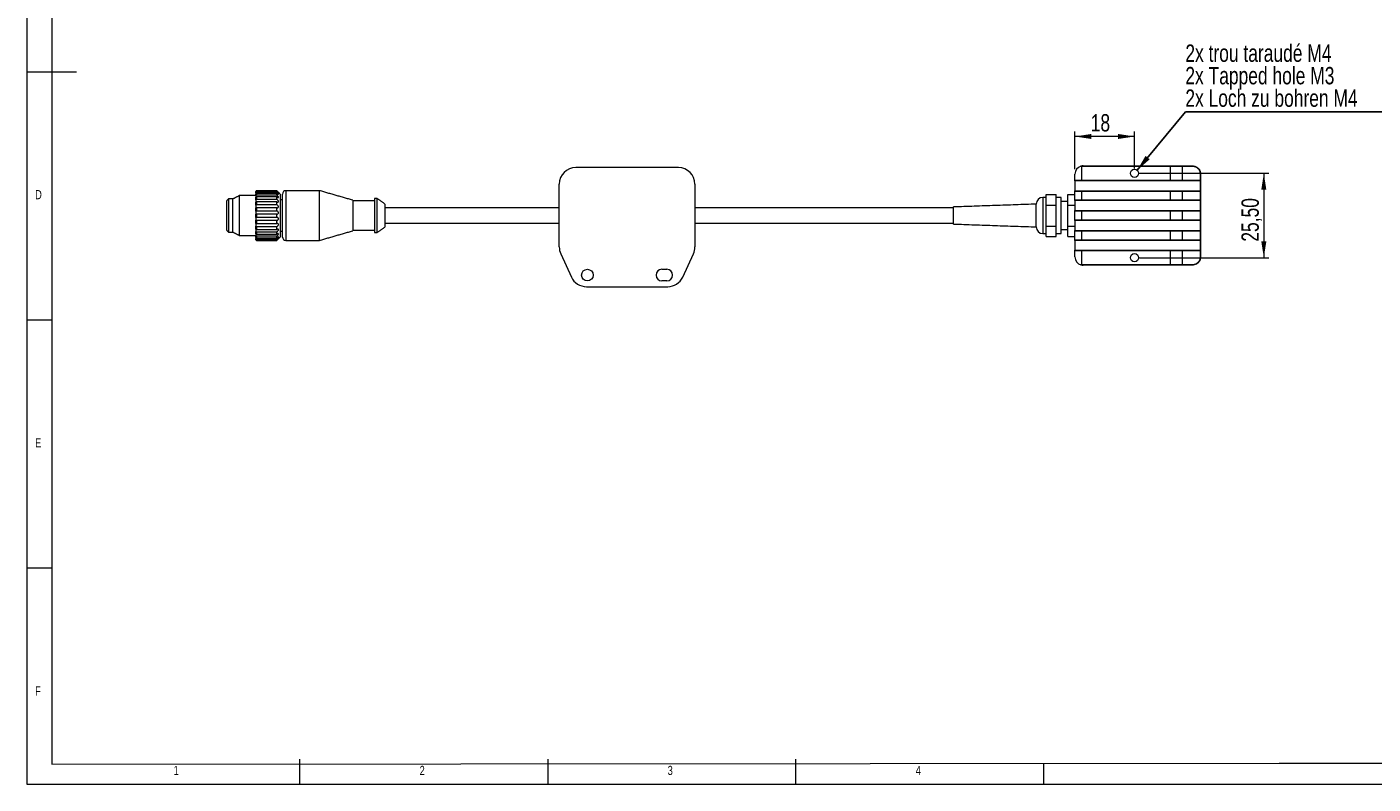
# Model space of a CAD drawing. Header units: millimetres. Extents: x 5 to 415, y 5 to 292.
# Tile 1 of 7: x 5 to 276, y 5 to 158. Entities that reach past the tile are written whole.
import ezdxf

# ---------------------------------------------------------------- set-up
doc = ezdxf.new("R2010")
doc.units = ezdxf.units.MM
doc.styles.add('SLDTEXTSTYLE0', font='TXT', dxfattribs={"width": 0.75})
doc.dimstyles.new('SLDDIMSTYLE0', dxfattribs={"dimtxt": 3.5, "dimasz": 3.302, "dimexe": 0, "dimexo": 0.0625, "dimgap": 0.875, "dimtad": 1, "dimtoh": 1, "dimlfac": 1.5, "dimrnd": 1e-09, "dimzin": 12, "dimdsep": 46, "dimtxsty": 'SLDTEXTSTYLE0', "dimsah": 1, "dimcen": 0.09, "dimadec": 0, "dimazin": 0, "dimtfac": 1, "dimtofl": 0, "dimtmove": 0, "dimatfit": 3, "dimfxl": 0, "dimtolj": 1, "dimtzin": 12, "dimarcsym": 0})
doc.dimstyles.new('SLDDIMSTYLE3', dxfattribs={"dimtxt": 0, "dimasz": 3.302, "dimexe": 0, "dimexo": 0.0625, "dimgap": 0, "dimtad": 0, "dimtih": 1, "dimtoh": 1, "dimdec": 0, "dimrnd": 1e-09, "dimzin": 0, "dimdsep": 46, "dimtxsty": 'Standard', "dimsah": 1, "dimcen": 0.09, "dimadec": 0, "dimazin": 0, "dimtfac": 3.302, "dimtdec": 0, "dimtofl": 0, "dimtmove": 0, "dimatfit": 3, "dimfxl": 0, "dimtolj": 1, "dimtzin": 0, "dimarcsym": 0})

# ---------------------------------------------------------------- blocks, each defined once
blk = doc.blocks.new('*D20')
at = {"color": 7, "linetype": 'Continuous', "lineweight": 0}
for p, q in [((229.27, 128.03), (255.34, 128.03)), ((254.34, 128.03), (254.34, 111.03)), ((229.27, 111.03), (255.34, 111.03))]:
    blk.add_line(p, q, dxfattribs=at)
for points in [[(254.34, 128.03), (253.83, 124.73), (254.85, 124.73)], [(254.34, 111.03), (254.85, 114.33), (253.83, 114.33)]]:
    blk.add_solid(points, dxfattribs=at)
at = {"color": 7, "linetype": 'Continuous', "lineweight": 0, "insert": (249.83, 114.26), "char_height": 3.5, "attachment_point": 1, "rotation": 90, "style": 'SLDTEXTSTYLE0'}
blk.add_mtext('25,50', dxfattribs=at)
blk = doc.blocks.new('*D21')
at = {"color": 7, "linetype": 'Continuous', "lineweight": 0}
for p, q in [((216.27, 128.86), (216.27, 136.45)), ((228.27, 129.03), (228.27, 136.45)), ((228.27, 135.45), (216.27, 135.45))]:
    blk.add_line(p, q, dxfattribs=at)
for points in [[(216.27, 135.45), (219.57, 134.95), (219.57, 135.96)], [(228.27, 135.45), (224.97, 135.96), (224.97, 134.95)]]:
    blk.add_solid(points, dxfattribs=at)
at = {"color": 7, "linetype": 'Continuous', "lineweight": 0, "insert": (219.45, 139.96), "char_height": 3.5, "attachment_point": 1, "style": 'SLDTEXTSTYLE0'}
blk.add_mtext('18', dxfattribs=at)
blk = doc.blocks.new('SW_NOTE_4')
at = {"color": 0, "linetype": 'Continuous', "lineweight": 0}
for p, q in [((0, 0), (50.43, 0)), ((50.43, 0), (0, 0)), ((0, 0), (50.43, 0)), ((50.43, 0), (0, 0)), ((0, 0), (50.43, 0)), ((50.43, 0), (0, 0))]:
    blk.add_line(p, q, dxfattribs=at)
at = {"color": 0, "linetype": 'Continuous', "lineweight": 0, "char_height": 3.5, "attachment_point": 1, "style": 'SLDTEXTSTYLE0'}
for s, insert in [('2x trou taraudé M4', (0, 13.57)), ('2x Tapped hole M3', (0, 9.04)), ('2x Loch zu bohren M4 ', (0, 4.51))]:
    blk.add_mtext(s, dxfattribs=dict(at, insert=insert))

msp = doc.modelspace()

# ---------------------------------------------------------------- linework, layer by layer
at = {"color": 7, "linetype": 'Continuous', "lineweight": 0}
for p, q in [((5, 292), (5, 5)), ((10, 287), (10, 9.0358)), ((5, 148.5), (15, 148.5)), ((5, 98.5), (10, 98.5)), ((10, 48.5), (5, 48.5)), ((10, 9.0358), (257.4284, 9.2142)), ((60, 5), (60, 10)), ((110, 10), (110, 5)), ((160, 5), (160, 10)), ((210, 5), (210, 9.18)), ((257.4284, 9.2142), (415.1315, 9.1979)), ((5, 5), (415, 5))]:
    msp.add_line(p, q, dxfattribs=at)
at = {"color": 7, "linetype": 'Continuous', "lineweight": 15}
for p, q in [((136.3155, 129.1975), (115.6489, 129.1975)), ((216.2697, 126.6642), (216.2697, 127.8642)), ((217.603, 129.3609), (217.603, 126.6642)), ((217.9363, 129.5309), (235.5556, 129.5309)), ((217.9363, 129.5309), (217.9363, 129.3975)), ((235.5556, 129.3975), (217.9363, 129.3975)), ((235.5556, 129.5309), (235.5556, 129.3975)), ((235.5556, 129.5309), (237.8184, 129.5309)), ((237.9126, 129.3975), (235.5556, 129.3975)), ((235.5556, 126.6642), (235.5556, 129.3975)), ((237.8184, 129.5309), (237.9126, 129.3975)), ((237.8184, 129.5309), (239.9363, 129.5309)), ((237.9126, 129.3975), (237.9126, 126.6642)), ((240.0306, 129.3975), (237.9126, 129.3975)), ((241.5639, 126.6642), (241.5639, 127.8642)), ((241.603, 127.8642), (241.603, 111.1975)), ((112.3155, 113.1975), (112.3155, 125.8642)), ((139.6489, 125.8642), (139.6489, 113.1975)), ((216.2697, 126.6642), (217.603, 126.6642)), ((216.2697, 126.5309), (216.2697, 126.6642)), ((217.6582, 126.5309), (216.2697, 126.5309)), ((216.2697, 126.5309), (216.2697, 124.5309)), ((217.603, 126.6642), (235.5556, 126.6642)), ((217.6582, 126.5309), (217.603, 126.6642)), ((235.5556, 126.5309), (217.6582, 126.5309)), ((235.5556, 126.6642), (237.9126, 126.6642)), ((235.5556, 126.5309), (235.5556, 126.6642)), ((237.8184, 126.5309), (235.5556, 126.5309)), ((237.8184, 126.5309), (237.9126, 126.6642)), ((241.4144, 126.5309), (237.8184, 126.5309)), ((237.9126, 126.6642), (241.5639, 126.6642)), ((241.5801, 126.648), (241.4144, 126.5309)), ((241.5801, 126.648), (241.5639, 126.6642)), ((241.5801, 124.4137), (241.5801, 126.648)), ((45.303, 121.8981), (45.303, 122.5309)), ((45.6363, 122.8642), (45.6363, 122.1611)), ((45.6363, 122.1611), (45.6363, 116.1975)), ((46.503, 116.1975), (46.503, 122.8642)), ((47.8114, 123.5309), (47.8114, 115.5309)), ((51.1697, 124.3835), (51.1697, 124.3975)), ((51.1697, 124.3835), (51.1697, 124.2979)), ((51.1697, 124.1226), (51.1697, 124.3007)), ((51.1697, 124.1226), (51.1697, 123.8881)), ((51.1697, 123.5488), (51.1697, 123.8881)), ((51.1697, 123.5488), (51.1697, 123.1786)), ((51.1697, 122.7011), (51.1697, 123.1786)), ((51.1697, 122.7011), (51.1697, 122.2206)), ((51.1697, 121.6374), (51.1697, 122.2206)), ((51.303, 124.5309), (51.303, 124.5182)), ((51.303, 124.5182), (55.3697, 124.5182)), ((51.303, 124.4266), (51.303, 124.2562)), ((55.3697, 124.4266), (51.303, 124.4266)), ((51.303, 124.2562), (55.3697, 124.2562)), ((51.303, 123.9969), (51.303, 123.6722)), ((55.3697, 123.9969), (51.303, 123.9969)), ((51.303, 123.6722), (55.3697, 123.6722)), ((51.303, 123.2629), (51.303, 122.8059)), ((55.3697, 123.2629), (51.303, 123.2629)), ((51.303, 122.8059), (55.3697, 122.8059)), ((51.303, 122.2745), (51.303, 121.7165)), ((55.3697, 122.2745), (51.303, 122.2745)), ((55.3697, 124.5182), (55.3697, 124.5309)), ((55.3697, 124.2562), (55.3697, 124.4266)), ((55.3697, 123.6722), (55.3697, 123.9969)), ((55.3697, 122.8059), (55.3697, 123.2629)), ((55.3697, 121.7165), (55.3697, 122.2745)), ((56.0363, 123.8642), (56.0363, 122.9502)), ((56.0363, 122.9502), (56.0363, 115.1975)), ((56.503, 122.9502), (56.503, 123.8642)), ((56.503, 115.1975), (56.503, 122.9502)), ((57.1697, 124.5309), (57.1697, 123.4763)), ((57.1697, 123.4763), (57.1697, 114.5309)), ((64.003, 123.4763), (64.003, 124.5309)), ((64.003, 114.5309), (64.003, 123.4763)), ((70.6697, 122.6192), (70.6697, 121.9678)), ((75.0697, 122.9642), (75.0697, 122.24)), ((75.0697, 122.24), (75.0697, 116.0975)), ((75.603, 122.24), (75.603, 122.9642)), ((75.603, 116.0975), (75.603, 122.24)), ((209.803, 123.1642), (209.803, 115.8975)), ((210.4697, 123.7648), (212.4697, 123.7648)), ((210.4697, 121.6478), (210.4697, 123.7648)), ((212.4697, 121.6478), (212.4697, 123.7648)), ((213.4697, 115.8975), (213.4697, 123.1642)), ((214.803, 123.7648), (216.2697, 123.7648)), ((214.803, 121.6478), (214.803, 123.7648)), ((216.2697, 124.5309), (217.6582, 124.5309)), ((216.2697, 124.3975), (216.2697, 124.5309)), ((217.603, 124.3975), (216.2697, 124.3975)), ((216.2697, 122.6642), (216.2697, 124.3975)), ((216.2697, 122.6642), (217.603, 122.6642)), ((216.2697, 122.5309), (216.2697, 122.6642)), ((217.6582, 122.5309), (216.2697, 122.5309)), ((216.2697, 122.5309), (216.2697, 120.5309)), ((217.603, 124.3975), (217.6582, 124.5309)), ((235.5556, 124.3975), (217.603, 124.3975)), ((217.603, 124.3975), (217.603, 122.6642)), ((217.603, 122.6642), (235.5556, 122.6642)), ((217.6582, 122.5309), (217.603, 122.6642)), ((217.6582, 124.5309), (235.5556, 124.5309)), ((235.5556, 122.5309), (217.6582, 122.5309)), ((235.5556, 124.3975), (235.5556, 124.5309)), ((235.5556, 124.5309), (237.8184, 124.5309)), ((237.9126, 124.3975), (235.5556, 124.3975)), ((235.5556, 122.6642), (235.5556, 124.3975)), ((235.5556, 122.6642), (237.9126, 122.6642)), ((235.5556, 122.5309), (235.5556, 122.6642)), ((237.8184, 122.5309), (235.5556, 122.5309)), ((237.9126, 124.3975), (237.8184, 124.5309)), ((237.8184, 124.5309), (241.4144, 124.5309)), ((237.8184, 122.5309), (237.9126, 122.6642)), ((241.4144, 122.5309), (237.8184, 122.5309)), ((237.9126, 124.3975), (237.9126, 122.6642)), ((241.5639, 124.3975), (237.9126, 124.3975)), ((237.9126, 122.6642), (241.5639, 122.6642)), ((241.4144, 124.5309), (241.5801, 124.4137)), ((241.5801, 122.648), (241.4144, 122.5309)), ((241.5639, 124.3975), (241.5801, 124.4137)), ((241.5639, 122.6642), (241.5639, 124.3975)), ((241.5801, 122.648), (241.5639, 122.6642)), ((241.5801, 120.4137), (241.5801, 122.648)), ((45.303, 116.5309), (45.303, 121.8981)), ((51.1697, 121.6374), (51.1697, 121.0792)), ((51.1697, 120.4302), (51.1697, 121.0792)), ((51.1697, 120.4302), (51.1697, 119.8323)), ((51.1697, 119.1616), (51.1697, 119.8323)), ((51.303, 121.7165), (55.3697, 121.7165)), ((51.303, 121.0991), (51.303, 120.4781)), ((55.3697, 121.0991), (51.303, 121.0991)), ((51.303, 120.4781), (55.3697, 120.4781)), ((55.3697, 119.8169), (51.303, 119.8169)), ((51.303, 119.8169), (51.303, 119.1751)), ((55.3697, 120.4781), (55.3697, 121.0991)), ((55.3697, 119.1751), (55.3697, 119.8169)), ((70.6697, 121.9678), (70.6697, 116.4425)), ((77.1363, 121.8502), (77.1363, 121.361)), ((77.1363, 121.361), (77.1363, 117.2116)), ((191.803, 117.8129), (191.803, 121.2488)), ((208.4697, 117.2309), (208.4697, 121.8309)), ((210.4697, 117.4139), (210.4697, 121.6478)), ((210.4697, 121.6478), (212.4697, 121.6478)), ((212.4697, 117.4139), (212.4697, 121.6478)), ((214.803, 121.6478), (216.2697, 121.6478)), ((214.803, 117.4139), (214.803, 121.6478)), ((216.2697, 120.5309), (217.6582, 120.5309)), ((216.2697, 120.3975), (216.2697, 120.5309)), ((217.603, 120.3975), (216.2697, 120.3975)), ((216.2697, 118.6642), (216.2697, 120.3975)), ((217.6582, 120.5309), (217.603, 120.3975)), ((235.5556, 120.3975), (217.603, 120.3975)), ((217.603, 120.3975), (217.603, 118.6642)), ((217.6582, 120.5309), (235.5556, 120.5309)), ((235.5556, 120.5309), (237.8184, 120.5309)), ((235.5556, 120.5309), (235.5556, 120.3975)), ((237.9126, 120.3975), (235.5556, 120.3975)), ((235.5556, 118.6642), (235.5556, 120.3975)), ((237.8184, 120.5309), (237.9126, 120.3975)), ((237.8184, 120.5309), (241.4144, 120.5309)), ((237.9126, 120.3975), (237.9126, 118.6642)), ((241.5639, 120.3975), (237.9126, 120.3975)), ((241.4144, 120.5309), (241.5801, 120.4137)), ((241.5639, 120.3975), (241.5801, 120.4137)), ((241.5639, 118.6642), (241.5639, 120.3975)), ((51.1697, 119.1616), (51.1697, 118.5648)), ((51.1697, 117.9183), (51.1697, 118.5648)), ((51.1697, 117.9183), (51.1697, 117.3632)), ((51.1697, 116.7848), (51.1697, 117.3632)), ((51.1697, 116.7848), (51.1697, 116.3093)), ((51.303, 119.1751), (55.3697, 119.1751)), ((55.3697, 118.5152), (51.303, 118.5152)), ((51.303, 118.5152), (51.303, 117.8965)), ((51.303, 117.8965), (55.3697, 117.8965)), ((55.3697, 117.2827), (51.303, 117.2827)), ((51.303, 117.2827), (51.303, 116.7291)), ((51.303, 116.7291), (55.3697, 116.7291)), ((55.3697, 117.8965), (55.3697, 118.5152)), ((55.3697, 116.7291), (55.3697, 117.2827)), ((210.4697, 117.4139), (212.4697, 117.4139)), ((210.4697, 115.297), (210.4697, 117.4139)), ((212.4697, 115.297), (212.4697, 117.4139)), ((214.803, 117.4139), (216.2697, 117.4139)), ((214.803, 115.297), (214.803, 117.4139)), ((216.2697, 118.6642), (217.603, 118.6642)), ((216.2697, 118.5309), (216.2697, 118.6642)), ((217.6582, 118.5309), (216.2697, 118.5309)), ((216.2697, 118.5309), (216.2697, 116.5309)), ((217.603, 118.6642), (235.5556, 118.6642)), ((217.603, 118.6642), (217.6582, 118.5309)), ((235.5556, 118.5309), (217.6582, 118.5309)), ((235.5556, 118.6642), (237.9126, 118.6642)), ((235.5556, 118.6642), (235.5556, 118.5309)), ((237.8184, 118.5309), (235.5556, 118.5309)), ((237.9126, 118.6642), (237.8184, 118.5309)), ((241.4144, 118.5309), (237.8184, 118.5309)), ((237.9126, 118.6642), (241.5639, 118.6642)), ((241.5801, 118.648), (241.4144, 118.5309)), ((241.5801, 118.648), (241.5639, 118.6642)), ((241.5801, 116.4137), (241.5801, 118.648)), ((51.1697, 115.8384), (51.1697, 116.3093)), ((51.1697, 115.8384), (51.1697, 115.475)), ((51.1697, 115.1437), (51.1697, 115.475)), ((51.1697, 115.1437), (51.1697, 114.9171)), ((51.1697, 114.748), (51.1697, 114.9171)), ((51.1697, 114.7481), (51.1697, 114.6735)), ((51.1697, 114.6642), (51.1697, 114.6735)), ((55.3697, 116.2034), (51.303, 116.2034)), ((51.303, 116.2034), (51.303, 115.7528)), ((51.303, 115.7528), (55.3697, 115.7528)), ((55.3697, 115.3508), (51.303, 115.3508)), ((51.303, 115.3508), (51.303, 115.0338)), ((51.303, 115.0338), (55.3697, 115.0338)), ((55.3697, 114.7832), (51.303, 114.7832)), ((51.303, 114.7832), (51.303, 114.6214)), ((51.303, 114.6214), (55.3697, 114.6214)), ((55.3697, 114.539), (51.303, 114.539)), ((51.303, 114.539), (51.303, 114.5309)), ((55.3697, 115.7528), (55.3697, 116.2034)), ((55.3697, 115.0338), (55.3697, 115.3508)), ((55.3697, 114.6214), (55.3697, 114.7832)), ((55.3697, 114.5309), (55.3697, 114.539)), ((210.4697, 115.297), (212.4697, 115.297)), ((214.803, 115.297), (216.2697, 115.297)), ((216.2697, 116.5309), (217.6582, 116.5309)), ((216.2697, 116.3975), (216.2697, 116.5309)), ((217.603, 116.3975), (216.2697, 116.3975)), ((216.2697, 114.6642), (216.2697, 116.3975)), ((216.2697, 114.6642), (217.603, 114.6642)), ((216.2697, 114.5309), (216.2697, 114.6642)), ((217.6582, 114.5309), (216.2697, 114.5309)), ((216.2697, 114.5309), (216.2697, 112.5309)), ((217.603, 116.3975), (217.6582, 116.5309)), ((235.5556, 116.3975), (217.603, 116.3975)), ((217.603, 116.3975), (217.603, 114.6642)), ((217.603, 114.6642), (235.5556, 114.6642)), ((217.6582, 114.5309), (217.603, 114.6642)), ((217.6582, 116.5309), (235.5556, 116.5309)), ((235.5556, 114.5309), (217.6582, 114.5309)), ((235.5556, 116.3975), (235.5556, 116.5309)), ((235.5556, 116.5309), (237.8184, 116.5309)), ((237.9126, 116.3975), (235.5556, 116.3975)), ((235.5556, 114.6642), (235.5556, 116.3975)), ((235.5556, 114.6642), (237.9126, 114.6642)), ((235.5556, 114.5309), (235.5556, 114.6642)), ((237.8184, 114.5309), (235.5556, 114.5309)), ((237.9126, 116.3975), (237.8184, 116.5309)), ((237.8184, 116.5309), (241.4144, 116.5309)), ((237.8184, 114.5309), (237.9126, 114.6642)), ((241.4144, 114.5309), (237.8184, 114.5309)), ((237.9126, 116.3975), (237.9126, 114.6642)), ((241.5639, 116.3975), (237.9126, 116.3975)), ((237.9126, 114.6642), (241.5639, 114.6642)), ((241.4144, 116.5309), (241.5801, 116.4137)), ((241.5801, 114.648), (241.4144, 114.5309)), ((241.5639, 116.3975), (241.5801, 116.4137)), ((241.5639, 114.6642), (241.5639, 116.3975)), ((241.5801, 114.648), (241.5639, 114.6642)), ((241.5801, 112.4137), (241.5801, 114.648)), ((112.6187, 111.8086), (114.7576, 107.142)), ((137.2068, 107.142), (139.3457, 111.8086)), ((216.2697, 112.5309), (217.6582, 112.5309)), ((216.2697, 112.3975), (216.2697, 112.5309)), ((216.2697, 111.1975), (216.2697, 112.3975)), ((217.603, 112.3975), (216.2697, 112.3975)), ((217.6582, 112.5309), (217.603, 112.3975)), ((235.5556, 112.3975), (217.603, 112.3975)), ((217.603, 112.3975), (217.603, 109.7009)), ((217.6582, 112.5309), (235.5556, 112.5309)), ((235.5556, 112.5309), (235.5556, 112.3975)), ((235.5556, 112.5309), (237.8184, 112.5309)), ((237.9126, 112.3975), (235.5556, 112.3975)), ((235.5556, 109.6642), (235.5556, 112.3975)), ((237.8184, 112.5309), (237.9126, 112.3975)), ((237.8184, 112.5309), (241.4144, 112.5309)), ((237.9126, 112.3975), (237.9126, 109.6642)), ((241.5639, 112.3975), (237.9126, 112.3975)), ((241.4144, 112.5309), (241.5801, 112.4137)), ((241.5639, 112.3975), (241.5801, 112.4137)), ((241.5639, 111.1975), (241.5639, 112.3975)), ((132.9822, 108.6975), (133.9822, 108.6975)), ((217.9363, 109.6642), (235.5556, 109.6642)), ((217.9363, 109.6642), (217.9363, 109.5309)), ((235.5556, 109.5309), (217.9363, 109.5309)), ((235.5556, 109.6642), (237.9126, 109.6642)), ((235.5556, 109.6642), (235.5556, 109.5309)), ((237.8184, 109.5309), (235.5556, 109.5309)), ((237.9126, 109.6642), (237.8184, 109.5309)), ((239.9363, 109.5309), (237.8184, 109.5309)), ((237.9126, 109.6642), (240.0306, 109.6642)), ((133.9822, 106.3642), (132.9822, 106.3642)), ((117.7878, 105.1975), (134.1766, 105.1975))]:
    msp.add_line(p, q, dxfattribs=at)
for centre, radius in [((228.2697, 128.0309), 0.8333), ((228.2697, 111.0309), 0.8333), ((117.9822, 107.5309), 1.1667)]:
    msp.add_circle(centre, radius, dxfattribs=at)
for centre, radius, start, end in [((115.6489, 125.8642), 3.3333, 90, 180), ((136.3155, 125.8642), 3.3333, 0, 90), ((217.9363, 127.8642), 1.6667, 106.260205, 180), ((217.9363, 127.8642), 1.6667, 90, 106.260205), ((217.9363, 127.8642), 1.5333, 90, 102.555858), ((51.303, 124.3975), 0.1333, 90, 180), ((57.1697, 123.8642), 0.6667, 90, 180), ((209.803, 121.8309), 1.3333, 90, 180), ((209.803, 117.2309), 1.3333, 180, 270), ((51.303, 114.6642), 0.1333, 180, 270), ((57.1697, 115.1975), 0.6667, 180, 270), ((115.6489, 113.1975), 3.3333, 180, 204.624318), ((136.3155, 113.1975), 3.3333, 335.375682, 0), ((132.9822, 107.5309), 1.1667, 90, 270), ((133.9822, 107.5309), 1.1667, 270, 90), ((217.9363, 111.1975), 1.6667, 180, 253.739795), ((217.9363, 111.1975), 1.6667, 253.739795, 270), ((217.9363, 111.1975), 1.5333, 257.444142, 270), ((117.7878, 108.5309), 3.3333, 204.624318, 270), ((134.1766, 108.5309), 3.3333, 270, 335.375682)]:
    msp.add_arc(centre, radius, start, end, dxfattribs=at)
for points in [[(217.603, 129.3609), (217.4697, 129.4642)], [(239.9363, 129.5309), (240.0306, 129.3975)], [(241.603, 127.8642), (241.5639, 127.8642)], [(45.6363, 122.8642), (45.303, 122.5309)], [(46.503, 122.8642), (45.6363, 122.8642)], [(47.8114, 123.5309), (46.503, 122.8642)], [(51.1697, 123.5309), (47.8114, 123.5309)], [(55.3697, 124.5309), (51.303, 124.5309)], [(56.0363, 123.8642), (55.3697, 124.5309)], [(56.503, 122.6975), (56.0363, 122.6975)], [(64.003, 124.5309), (57.1697, 124.5309)], [(70.6697, 122.6192), (64.003, 124.5309)], [(75.0697, 122.4642), (70.6697, 122.4642)], [(75.603, 122.9642), (75.0697, 122.9642)], [(77.1363, 121.8502), (75.603, 122.9642)], [(210.4697, 123.1642), (209.803, 123.1642)], [(213.4697, 123.1642), (212.4697, 123.1642)], [(214.803, 122.3642), (213.4697, 122.3642)], [(112.3155, 121.0975), (77.1363, 121.0975)], [(191.803, 121.0975), (139.6489, 121.0975)], [(208.4697, 121.8309), (191.803, 121.2488)], [(75.603, 116.0975), (77.1363, 117.2116)], [(77.1363, 117.9642), (112.3155, 117.9642)], [(139.6489, 117.9642), (191.803, 117.9642)], [(191.803, 117.8129), (208.4697, 117.2309)], [(213.4697, 116.6975), (214.803, 116.6975)], [(45.303, 116.5309), (45.6363, 116.1975)], [(45.6363, 116.1975), (46.503, 116.1975)], [(46.503, 116.1975), (47.8114, 115.5309)], [(47.8114, 115.5309), (51.1697, 115.5309)], [(51.303, 114.5309), (55.3697, 114.5309)], [(55.3697, 114.5309), (56.0363, 115.1975)], [(56.0363, 116.3642), (56.503, 116.3642)], [(57.1697, 114.5309), (64.003, 114.5309)], [(64.003, 114.5309), (70.6697, 116.4425)], [(70.6697, 116.5975), (75.0697, 116.5975)], [(75.0697, 116.0975), (75.603, 116.0975)], [(209.803, 115.8975), (210.4697, 115.8975)], [(212.4697, 115.8975), (213.4697, 115.8975)], [(217.4697, 109.5975), (217.603, 109.7009)], [(240.0306, 109.6642), (239.9363, 109.5309)], [(241.5641, 111.1975), (241.603, 111.1975)]]:
    msp.add_open_spline(points, degree=1, dxfattribs=at)
for points, knots in [([(239.9363, 129.5309), (240.152, 129.5074), (240.5682, 129.462), (241.0449, 129.1441), (241.3365, 128.7905), (241.492, 128.4897), (241.5861, 128.178), (241.5975, 127.966), (241.603, 127.8642)], [0, 0, 0, 0, 0.28350108, 0.54703941, 0.67772991, 0.7952364, 0.90170314, 1, 1, 1, 1]), ([(241.5639, 127.8642), (241.56, 127.9647), (241.5517, 128.1718), (241.4538, 128.463), (241.3072, 128.7289), (241.0407, 129.0424), (240.612, 129.3388), (240.2295, 129.3774), (240.0306, 129.3975)], [0, 0, 0, 0, 0.10256908, 0.21131192, 0.3243824, 0.44717758, 0.7124521, 1, 1, 1, 1]), ([(51.303, 124.5182), (51.2916, 124.5173), (51.2653, 124.5154), (51.2271, 124.4975), (51.1944, 124.4664), (51.1746, 124.4275), (51.1698, 124.3988), (51.1697, 124.3847), (51.1697, 124.3835)], [0, 0, 0, 0, 0.16061639, 0.37238299, 0.58369082, 0.7901851, 0.98219205, 1, 1, 1, 1]), ([(51.1697, 124.3007), (51.1699, 124.3057), (51.1706, 124.3242), (51.1814, 124.3564), (51.2082, 124.3912), (51.2444, 124.4158), (51.2779, 124.4257), (51.2978, 124.4264), (51.303, 124.4266)], [0, 0, 0, 0, 0.08505088, 0.30978923, 0.51472736, 0.71764036, 0.92661035, 1, 1, 1, 1]), ([(51.303, 124.2562), (51.2984, 124.256), (51.2792, 124.2555), (51.2461, 124.2467), (51.2095, 124.2231), (51.1826, 124.188), (51.1709, 124.1521), (51.1699, 124.1296), (51.1697, 124.1226)], [0, 0, 0, 0, 0.06451533, 0.27368843, 0.4767944, 0.68109609, 0.90035971, 1, 1, 1, 1]), ([(51.1697, 123.8881), (51.1701, 123.8945), (51.1715, 123.9113), (51.1857, 123.9405), (51.2143, 123.9696), (51.252, 123.9901), (51.2835, 123.9966), (51.3006, 123.9969), (51.303, 123.9969)], [0, 0, 0, 0, 0.13103833, 0.34945962, 0.55258129, 0.75650753, 0.96639004, 1, 1, 1, 1]), ([(51.303, 123.6722), (51.298, 123.672), (51.2783, 123.6715), (51.2449, 123.6635), (51.2086, 123.6423), (51.1817, 123.6098), (51.1707, 123.5762), (51.1699, 123.5548), (51.1697, 123.5488)], [0, 0, 0, 0, 0.07068117, 0.27971744, 0.48269093, 0.68747536, 0.91176198, 1, 1, 1, 1]), ([(51.1697, 123.1786), (51.1705, 123.1844), (51.1724, 123.1975), (51.19, 123.2211), (51.2202, 123.2433), (51.2591, 123.2596), (51.2883, 123.2618), (51.303, 123.2629)], [0, 0, 0, 0, 0.17094688, 0.38480405, 0.58702404, 0.79204517, 1, 1, 1, 1]), ([(51.303, 122.8059), (51.2935, 122.8055), (51.2694, 122.8046), (51.2332, 122.795), (51.1994, 122.7752), (51.1756, 122.7446), (51.1697, 122.7171), (51.1697, 122.7017), (51.1697, 122.7011)], [0, 0, 0, 0, 0.13410013, 0.34146544, 0.5434755, 0.75328143, 0.99097586, 1, 1, 1, 1]), ([(51.1697, 122.2206), (51.1702, 122.2229), (51.1717, 122.2288), (51.187, 122.2426), (51.2161, 122.2584), (51.2542, 122.2706), (51.285, 122.2744), (51.3014, 122.2745), (51.303, 122.2745)], [0, 0, 0, 0, 0.1435814, 0.36048845, 0.56326183, 0.76751542, 0.97763106, 1, 1, 1, 1]), ([(55.7015, 124.1587), (55.6968, 124.1668), (55.6862, 124.1847), (55.6376, 124.2415), (55.5577, 124.3275), (55.4625, 124.4253), (55.3962, 124.4916), (55.3697, 124.5182)], [0, 0, 0, 0, 0.137336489, 0.305401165, 0.527668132, 0.810664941, 1, 1, 1, 1]), ([(55.3697, 124.4266), (55.376, 124.4203), (55.4312, 124.3662), (55.5226, 124.2813), (55.6229, 124.1973), (55.6751, 124.1606), (55.6981, 124.1474), (55.6988, 124.1505), (55.6989, 124.1507)], [0, 0, 0, 0, 0.04679527, 0.40481748, 0.66901091, 0.85665003, 0.98980567, 1, 1, 1, 1]), ([(55.3697, 123.9969), (55.4165, 123.9568), (55.5022, 123.8836), (55.6064, 123.8208), (55.6684, 123.8002), (55.6984, 123.8065), (55.7063, 123.8307), (55.6926, 123.8751), (55.6538, 123.9413), (55.5816, 124.0364), (55.482, 124.1478), (55.4059, 124.2212), (55.3697, 124.2562)], [0, 0, 0, 0, 0.158331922, 0.289320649, 0.381788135, 0.444087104, 0.507666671, 0.571142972, 0.646320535, 0.742264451, 0.877160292, 1, 1, 1, 1]), ([(55.3697, 123.2629), (55.4164, 123.2306), (55.502, 123.1715), (55.6062, 123.1388), (55.6683, 123.1451), (55.6986, 123.1739), (55.707, 123.2206), (55.6889, 123.2893), (55.6366, 123.3886), (55.5504, 123.5011), (55.4531, 123.6016), (55.3935, 123.652), (55.3697, 123.6722)], [0, 0, 0, 0, 0.15794338, 0.289093, 0.38167025, 0.44396408, 0.50932179, 0.58605295, 0.66218258, 0.79780949, 0.91917902, 1, 1, 1, 1]), ([(55.3697, 122.2745), (55.4182, 122.2514), (55.5051, 122.2101), (55.6094, 122.2116), (55.6701, 122.2454), (55.6992, 122.2951), (55.7062, 122.355), (55.6914, 122.4301), (55.6507, 122.5215), (55.5821, 122.6202), (55.4847, 122.7244), (55.4113, 122.7764), (55.3697, 122.8059)], [0, 0, 0, 0, 0.163813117, 0.293174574, 0.38455815, 0.446686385, 0.51061663, 0.574425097, 0.649666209, 0.751786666, 0.859428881, 1, 1, 1, 1]), ([(51.303, 121.7165), (51.3022, 121.7165), (51.2866, 121.7164), (51.2565, 121.7142), (51.2179, 121.7046), (51.1883, 121.6873), (51.172, 121.6641), (51.1704, 121.6453), (51.1697, 121.6374)], [0, 0, 0, 0, 0.01110373, 0.22144141, 0.42603679, 0.62852646, 0.84400037, 1, 1, 1, 1]), ([(51.1697, 121.0792), (51.17, 121.0789), (51.1709, 121.0781), (51.183, 121.0813), (51.2105, 121.0886), (51.2473, 121.0958), (51.28, 121.0989), (51.2989, 121.0991), (51.303, 121.0991)], [0, 0, 0, 0, 0.1026897, 0.32488744, 0.52902782, 0.73229284, 0.9416226, 1, 1, 1, 1]), ([(51.303, 120.4781), (51.2971, 120.478), (51.2764, 120.4779), (51.2424, 120.4762), (51.2066, 120.4705), (51.1804, 120.4589), (51.1704, 120.4439), (51.1698, 120.4328), (51.1697, 120.4302)], [0, 0, 0, 0, 0.08409278, 0.29279607, 0.49548493, 0.70108446, 0.92782747, 1, 1, 1, 1]), ([(51.1697, 119.8323), (51.1698, 119.8308), (51.1704, 119.8244), (51.1804, 119.8177), (51.2066, 119.8151), (51.2424, 119.8158), (51.2764, 119.8168), (51.2971, 119.8169), (51.303, 119.8169)], [0, 0, 0, 0, 0.07217253, 0.29891554, 0.50451507, 0.70720393, 0.91590722, 1, 1, 1, 1]), ([(55.3697, 121.0991), (55.3754, 121.0972), (55.43, 121.0792), (55.5215, 121.0714), (55.6211, 121.1093), (55.6765, 121.1699), (55.7018, 121.238), (55.7053, 121.3114), (55.6862, 121.3975), (55.6397, 121.4931), (55.5491, 121.6066), (55.4518, 121.6799), (55.385, 121.7096), (55.3697, 121.7165)], [0, 0, 0, 0, 0.01941021, 0.18568533, 0.3086096, 0.39586627, 0.45756459, 0.52170889, 0.58567576, 0.66879556, 0.77296282, 0.947954, 1, 1, 1, 1]), ([(55.3697, 119.8169), (55.4131, 119.8177), (55.4953, 119.8193), (55.5974, 119.8757), (55.6638, 119.952), (55.6965, 120.0305), (55.7065, 120.1121), (55.6945, 120.1955), (55.6561, 120.2862), (55.5827, 120.3797), (55.4808, 120.4509), (55.4041, 120.4696), (55.3697, 120.4781)], [0, 0, 0, 0, 0.146764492, 0.277911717, 0.370134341, 0.441808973, 0.500012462, 0.569859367, 0.639332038, 0.740252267, 0.883176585, 1, 1, 1, 1]), ([(51.303, 119.1751), (51.2933, 119.1752), (51.2691, 119.1754), (51.2327, 119.1768), (51.199, 119.1773), (51.1754, 119.174), (51.1697, 119.1669), (51.1697, 119.1618), (51.1697, 119.1616)], [0, 0, 0, 0, 0.13672235, 0.34401441, 0.54600867, 0.75609146, 0.99444935, 1, 1, 1, 1]), ([(51.1697, 118.5648), (51.1704, 118.5591), (51.172, 118.5453), (51.1883, 118.5303), (51.2179, 118.5206), (51.2565, 118.5161), (51.2866, 118.5152), (51.3022, 118.5152), (51.303, 118.5152)], [0, 0, 0, 0, 0.15599963, 0.37147354, 0.57396321, 0.77855859, 0.98889627, 1, 1, 1, 1]), ([(51.303, 117.8965), (51.2933, 117.8967), (51.2691, 117.8972), (51.2327, 117.9025), (51.199, 117.9105), (51.1754, 117.9177), (51.1697, 117.919), (51.1697, 117.9183), (51.1697, 117.9183)], [0, 0, 0, 0, 0.136722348, 0.344014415, 0.546008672, 0.756091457, 0.994449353, 1, 1, 1, 1]), ([(51.1697, 117.3632), (51.1697, 117.3628), (51.1697, 117.3499), (51.1756, 117.3275), (51.1993, 117.3042), (51.2331, 117.29), (51.2694, 117.2836), (51.2935, 117.2829), (51.303, 117.2827)], [0, 0, 0, 0, 0.00857609, 0.24635587, 0.45619725, 0.65820513, 0.86556099, 1, 1, 1, 1]), ([(51.303, 116.7291), (51.2883, 116.73), (51.2591, 116.7317), (51.2202, 116.7439), (51.19, 116.7597), (51.1724, 116.775), (51.1705, 116.7818), (51.1697, 116.7848)], [0, 0, 0, 0, 0.20795483, 0.41297596, 0.61519595, 0.82905312, 1, 1, 1, 1]), ([(55.3697, 118.5152), (55.385, 118.5184), (55.4518, 118.5326), (55.5491, 118.5858), (55.6397, 118.6844), (55.6862, 118.7751), (55.7053, 118.8623), (55.7018, 118.9417), (55.6765, 119.0207), (55.6211, 119.0993), (55.5215, 119.165), (55.43, 119.1804), (55.3754, 119.1756), (55.3697, 119.1751)], [0, 0, 0, 0, 0.052046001, 0.227037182, 0.33120444, 0.414324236, 0.478291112, 0.542435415, 0.604133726, 0.691390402, 0.814314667, 0.980589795, 1, 1, 1, 1]), ([(55.3697, 117.2827), (55.4113, 117.304), (55.4847, 117.3417), (55.5821, 117.4332), (55.6507, 117.5271), (55.6914, 117.6209), (55.7062, 117.7034), (55.6992, 117.7747), (55.6701, 117.8404), (55.6094, 117.8971), (55.5051, 117.9295), (55.4182, 117.9083), (55.3697, 117.8965)], [0, 0, 0, 0, 0.14057112, 0.24821333, 0.35033379, 0.4255749, 0.48938337, 0.55331362, 0.61544185, 0.70682543, 0.83618688, 1, 1, 1, 1]), ([(55.3697, 116.2034), (55.3935, 116.2198), (55.4531, 116.2608), (55.5504, 116.3521), (55.6366, 116.4638), (55.6889, 116.5718), (55.707, 116.6532), (55.6986, 116.7164), (55.6683, 116.7647), (55.6062, 116.7962), (55.502, 116.7941), (55.4164, 116.7521), (55.3697, 116.7291)], [0, 0, 0, 0, 0.08082098, 0.20219051, 0.33781742, 0.41394705, 0.49067821, 0.55603592, 0.61832975, 0.710907, 0.84205662, 1, 1, 1, 1]), ([(51.1697, 116.3093), (51.1699, 116.3038), (51.1707, 116.2843), (51.1817, 116.2548), (51.2086, 116.2274), (51.2449, 116.2102), (51.2783, 116.2039), (51.298, 116.2035), (51.303, 116.2034)], [0, 0, 0, 0, 0.08823802, 0.31252464, 0.51730907, 0.72028256, 0.92931883, 1, 1, 1, 1]), ([(51.303, 115.7528), (51.2933, 115.7532), (51.2691, 115.7545), (51.2327, 115.7661), (51.199, 115.7869), (51.1754, 115.813), (51.1697, 115.8303), (51.1697, 115.8383), (51.1697, 115.8384)], [0, 0, 0, 0, 0.13672235, 0.34401441, 0.54600867, 0.75609146, 0.99444935, 1, 1, 1, 1]), ([(51.1697, 115.475), (51.1699, 115.4682), (51.1709, 115.4462), (51.1826, 115.4123), (51.2095, 115.3802), (51.2461, 115.3591), (51.2792, 115.3515), (51.2984, 115.351), (51.303, 115.3508)], [0, 0, 0, 0, 0.09964029, 0.31890391, 0.5232056, 0.72631157, 0.93548467, 1, 1, 1, 1]), ([(51.303, 115.0338), (51.2933, 115.0344), (51.2691, 115.0358), (51.2327, 115.0496), (51.199, 115.0748), (51.1754, 115.108), (51.1697, 115.1318), (51.1697, 115.1435), (51.1697, 115.1437)], [0, 0, 0, 0, 0.13672235, 0.34401441, 0.54600867, 0.75609146, 0.99444935, 1, 1, 1, 1]), ([(51.1697, 114.9171), (51.1702, 114.9074), (51.1715, 114.8834), (51.1854, 114.8469), (51.213, 114.8132), (51.251, 114.7905), (51.2831, 114.7835), (51.3005, 114.7832), (51.303, 114.7832)], [0, 0, 0, 0, 0.13657151, 0.33994413, 0.54323247, 0.75286778, 0.9646046, 1, 1, 1, 1]), ([(51.303, 114.6214), (51.2971, 114.6216), (51.2764, 114.6225), (51.2424, 114.6332), (51.2066, 114.6585), (51.1804, 114.6939), (51.1704, 114.7257), (51.1698, 114.7437), (51.1697, 114.748)], [0, 0, 0, 0, 0.08409278, 0.29279607, 0.49548493, 0.70108446, 0.92782747, 1, 1, 1, 1]), ([(51.1697, 114.6735), (51.1698, 114.6691), (51.1703, 114.6511), (51.1786, 114.6188), (51.202, 114.5817), (51.2368, 114.5538), (51.2726, 114.5406), (51.2952, 114.5394), (51.303, 114.539)], [0, 0, 0, 0, 0.06574242, 0.26869288, 0.47168441, 0.67851565, 0.89022831, 1, 1, 1, 1]), ([(55.3697, 115.3508), (55.4059, 115.3824), (55.482, 115.4485), (55.5816, 115.5607), (55.6538, 115.6648), (55.6926, 115.7445), (55.7063, 115.8053), (55.6984, 115.8475), (55.6684, 115.8749), (55.6064, 115.8799), (55.5022, 115.8456), (55.4165, 115.7856), (55.3697, 115.7528)], [0, 0, 0, 0, 0.12283971, 0.25773555, 0.35367946, 0.42885703, 0.49233333, 0.5559129, 0.61821186, 0.71067935, 0.84166808, 1, 1, 1, 1]), ([(55.3697, 114.7832), (55.3962, 114.8087), (55.4625, 114.8724), (55.5575, 114.9751), (55.6381, 115.0751), (55.685, 115.1479), (55.7052, 115.1974), (55.7022, 115.2256), (55.677, 115.2353), (55.622, 115.2199), (55.523, 115.1622), (55.4312, 115.0896), (55.376, 115.0396), (55.3697, 115.0338)], [0, 0, 0, 0, 0.09014353, 0.22487996, 0.33070256, 0.41071913, 0.47610583, 0.54169919, 0.60335304, 0.6902339, 0.812561, 0.97833281, 1, 1, 1, 1]), ([(55.6999, 114.9022), (55.6999, 114.9023), (55.6998, 114.9055), (55.6783, 114.8928), (55.6292, 114.8577), (55.5327, 114.7763), (55.4392, 114.6898), (55.3805, 114.632), (55.3697, 114.6214)], [0, 0, 0, 0, 0.005015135, 0.136953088, 0.318327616, 0.572618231, 0.921147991, 1, 1, 1, 1]), ([(55.3697, 114.539), (55.3816, 114.551), (55.4433, 114.6126), (55.5378, 114.7084), (55.6298, 114.8058), (55.6823, 114.8652), (55.6949, 114.8843), (55.7005, 114.8928)], [0, 0, 0, 0, 0.08684297, 0.44733502, 0.68182321, 0.85814464, 1, 1, 1, 1]), ([(241.603, 111.1975), (241.5971, 111.0924), (241.5851, 110.8759), (241.4878, 110.5617), (241.3319, 110.265), (241.0648, 109.9437), (240.6075, 109.6152), (240.1863, 109.5623), (239.9363, 109.5309)], [0, 0, 0, 0, 0.10170255, 0.20936621, 0.32562259, 0.45256998, 0.67507937, 1, 1, 1, 1]), ([(240.0306, 109.6642), (240.2262, 109.6857), (240.6039, 109.7273), (241.0318, 110.006), (241.2976, 110.3159), (241.4421, 110.5795), (241.5406, 110.8663), (241.5563, 111.0695), (241.5639, 111.1688)], [0, 0, 0, 0, 0.28632054, 0.55296851, 0.67441687, 0.78918784, 0.89705081, 1, 1, 1, 1])]:
    msp.add_open_spline(points, degree=3, knots=knots, dxfattribs=at)

# ---------------------------------------------------------------- block references
at = {"color": 7, "linetype": 'Continuous', "lineweight": 0}
msp.add_blockref('SW_NOTE_4', (238.5208, 140.419), dxfattribs=at)

# ---------------------------------------------------------------- texts
at = {"color": 7, "linetype": 'Continuous', "lineweight": 0, "char_height": 1.8521, "attachment_point": 1, "style": 'SLDTEXTSTYLE0'}
for s, insert in [('D', (6.6667, 124.668)), ('E', (6.6667, 74.668)), ('F', (6.6667, 24.668)), ('1', (34.5833, 8.668)), ('2', (84.1667, 8.668)), ('3', (134.1667, 8.668)), ('4', (184.1667, 8.668))]:
    msp.add_mtext(s, dxfattribs=dict(at, insert=insert))

# ---------------------------------------------------------------- dimensions: what is measured, and where the dimension line sits
at = {"color": 7, "linetype": 'Continuous', "lineweight": 0}
for base, p2, angle, picture, middle in [((216.2697, 135.4532), (216.2697, 127.8642), 0, '*D21', (222.0337, 135.4532)), ((254.3416, 111.0309), (228.2697, 111.0309), 90, '*D20', (254.3416, 120.0812))]:
    dim = msp.add_linear_dim(base=base, p1=(228.2697, 128.0309), p2=p2, angle=angle, dimstyle='SLDDIMSTYLE0', dxfattribs=at)
    dim.commit()
    dim.dimension.update_dxf_attribs({"geometry": picture, "text_midpoint": middle, "dimtype": 160})

# ---------------------------------------------------------------- leaders
msp.add_leader([(228.8176, 128.6587), (238.5208, 140.419)], dimstyle='SLDDIMSTYLE3', dxfattribs=at)

doc.saveas('drawing.dxf')
